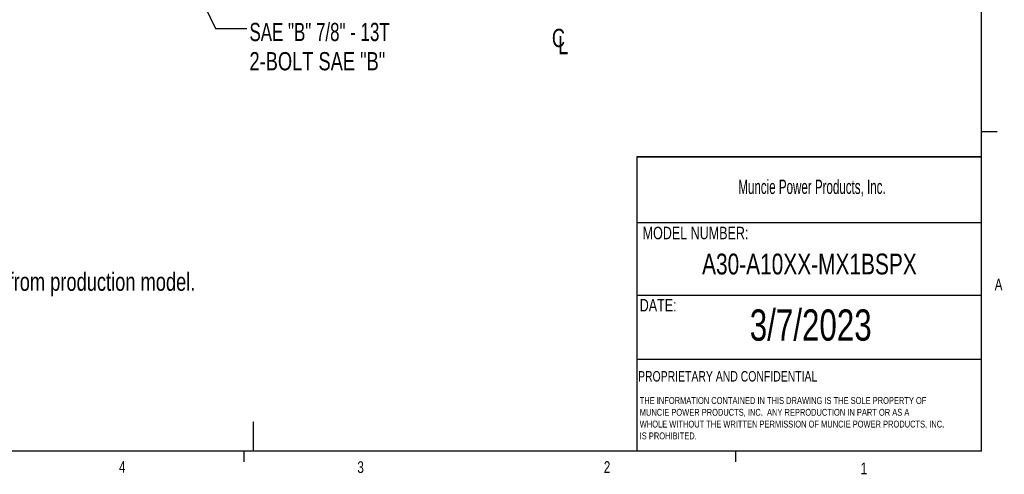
# Model space of a CAD drawing. Header units: inches. Extents: x 0.4 to 16.6, y 0.2 to 10.8.
# Tile 8 of 12: x 8.7 to 16.6, y 0.2 to 3.8. Entities that reach past the tile are written whole.
import ezdxf

# ---------------------------------------------------------------- set-up
doc = ezdxf.new("R2010")
doc.units = ezdxf.units.IN
doc.header["$MEASUREMENT"] = 0
doc.layers.add('BORDER', color=7, linetype='Continuous', lineweight=25)
doc.layers.add('SLD-0', color=7, linetype='Continuous', lineweight=25)
doc.styles.add('SLDTEXTSTYLE0', font='TXT', dxfattribs={"width": 0.75})
doc.styles.add('SLDTEXTSTYLE1', font='TXT', dxfattribs={"width": 0.605})
doc.styles.add('SLDTEXTSTYLE2', font='TXT', dxfattribs={"width": 0.694444})
doc.dimstyles.new('SLDDIMSTYLE2', dxfattribs={"dimtxt": 0.18, "dimasz": 0.04, "dimexe": 0, "dimexo": 0.0625, "dimgap": 0, "dimtad": 0, "dimtih": 1, "dimtoh": 1, "dimdec": 0, "dimrnd": 1e-09, "dimzin": 0, "dimdsep": 46, "dimtxsty": 'Standard', "dimblk1": 'DOT', "dimblk2": 'DOT', "dimsah": 1, "dimcen": 0.09, "dimadec": 0, "dimazin": 0, "dimtfac": 0.04, "dimtdec": 0, "dimtofl": 0, "dimtmove": 0, "dimatfit": 3, "dimldrblk": 'DOT', "dimfxl": 0, "dimfrac": 2, "dimtolj": 1, "dimtzin": 0, "dimarcsym": 0})

# ---------------------------------------------------------------- blocks, each defined once
blk = doc.blocks.new('SW_NOTE_0')
at = {"layer": 'SLD-0', "color": 0, "char_height": 0.055, "attachment_point": 1, "style": 'SLDTEXTSTYLE0'}
for s, insert in [('THE INFORMATION CONTAINED IN THIS DRAWING IS THE SOLE PROPERTY OF', (0, 0.0709)), ('MUNCIE POWER PRODUCTS, INC.  ANY REPRODUCTION IN PART OR AS A', (0, -0.0235)), ('WHOLE WITHOUT THE WRITTEN PERMISSION OF MUNCIE POWER PRODUCTS, INC.', (0, -0.1178)), ('IS PROHIBITED.', (0, -0.2122))]:
    blk.add_mtext(s, dxfattribs=dict(at, insert=insert))
blk = doc.blocks.new('SW_SYMBOL_MOD_CL')
at = {"layer": 'SLD-0', "color": 0, "char_height": 30.8, "attachment_point": 5, "style": 'SLDTEXTSTYLE0'}
for s, insert in [('C', (15.7, 23.6)), ('L', (23.6, 11.8))]:
    blk.add_mtext(s, dxfattribs=dict(at, insert=insert))
blk = doc.blocks.new('SW_NOTE_0_1')
at = {"layer": 'SLD-0', "color": 0, "char_height": 0.145833, "attachment_point": 1}
for s, insert, style in [('SAE "B" 7/8" - 13T', (0.0208, 0.0455), 'SLDTEXTSTYLE2'), ('2-BOLT SAE "B"', (0.0208, -0.1883), 'SLDTEXTSTYLE0')]:
    blk.add_mtext(s, dxfattribs=dict(at, insert=insert, style=style))
blk = doc.blocks.new('_Dot')
at = {"color": 0, "linetype": 'ByBlock', "lineweight": -2}
blk.add_line((-0.5, 0), (-1, 0), dxfattribs=at)
at = {"color": 0, "linetype": 'ByBlock', "const_width": 0.5}
blk.add_lwpolyline([(-0.25, 0, 1), (0.25, 0, 1)], format="xyb", close=True, dxfattribs=at)

msp = doc.modelspace()

# ---------------------------------------------------------------- linework, layer by layer
at = {"layer": 'BORDER'}
for p, q in [((16.3763, 0.3921), (16.3763, 10.6421)), ((16.3763, 2.9503), (16.5013, 2.9503)), ((13.6175, 2.7488), (13.6175, 0.3921)), ((13.6175, 2.2235), (16.3763, 2.2235)), ((13.6175, 1.6426), (16.3763, 1.6426)), ((13.6175, 1.1283), (16.3763, 1.1283)), ((10.5445, 0.6263), (10.5445, 0.3921)), ((16.3763, 0.3921), (0.6263, 0.3921)), ((10.4698, 0.3921), (10.4698, 0.3073)), ((14.4073, 0.3921), (14.4073, 0.3073))]:
    msp.add_line(p, q, dxfattribs=at)
at = {"layer": 'SLD-0', "lineweight": 35}
msp.add_line((13.6175, 2.7488), (16.3763, 2.7488), dxfattribs=at)

# ---------------------------------------------------------------- block references
at = {"layer": 'SLD-0'}
for name, p in [('SW_NOTE_0_1', (10.4943, 3.7752)), ('SW_NOTE_0', (13.64, 0.7548))]:
    msp.add_blockref(name, p, dxfattribs=at)
at = {"layer": 'SLD-0', "color": 7, "xscale": 0.004731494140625, "yscale": 0.004731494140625, "zscale": 0.004731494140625}
msp.add_blockref('SW_SYMBOL_MOD_CL', (12.9151, 3.5872), dxfattribs=at)

# ---------------------------------------------------------------- texts
at = {"color": 7, "linetype": 'Continuous', "lineweight": 0, "char_height": 0.0937, "attachment_point": 1, "style": 'SLDTEXTSTYLE0'}
for s, insert in [('A', (16.4821, 1.7726)), ('4', (9.4701, 0.3137)), ('3', (11.3788, 0.3116)), ('2', (13.3523, 0.3124)), ('1', (15.4083, 0.3014))]:
    msp.add_mtext(s, dxfattribs=dict(at, insert=insert))
at = {"layer": 'BORDER', "style": 'SLDTEXTSTYLE0'}
for s, insert, char_height, attachment_point in [('A30-A10XX-MX1BSPX', (14.9987, 1.974), 0.166667, 2), ('3/7/2023', (15.0091, 1.5273), 0.25, 2), ('PROPRIETARY AND CONFIDENTIAL', (13.6268, 1.0336), 0.083333, 1)]:
    msp.add_mtext(s, dxfattribs=dict(at, insert=insert, char_height=char_height, attachment_point=attachment_point))
at = {"layer": 'SLD-0', "attachment_point": 1}
for s, insert, char_height, style in [('Muncie Power Products, Inc.', (14.4296, 2.5659), 0.114583, 'SLDTEXTSTYLE1'), ('MODEL NUMBER:', (13.6634, 2.189), 0.1, 'SLDTEXTSTYLE0'), ('DATE:', (13.64, 1.6107), 0.1, 'SLDTEXTSTYLE0')]:
    msp.add_mtext(s, dxfattribs=dict(at, insert=insert, char_height=char_height, style=style))
at = {"layer": 'SLD-0', "color": 7, "insert": (6.3181, 1.822), "char_height": 0.145833, "attachment_point": 1, "style": 'SLDTEXTSTYLE0'}
msp.add_mtext('- Flange position shown may differ from production model.', dxfattribs=at)

# ---------------------------------------------------------------- leaders
at = {"layer": 'SLD-0'}
msp.add_leader([(9.6863, 4.922), (10.2443, 3.7752), (10.4943, 3.7752)], dimstyle='SLDDIMSTYLE2', dxfattribs=at)

doc.saveas('drawing.dxf')
